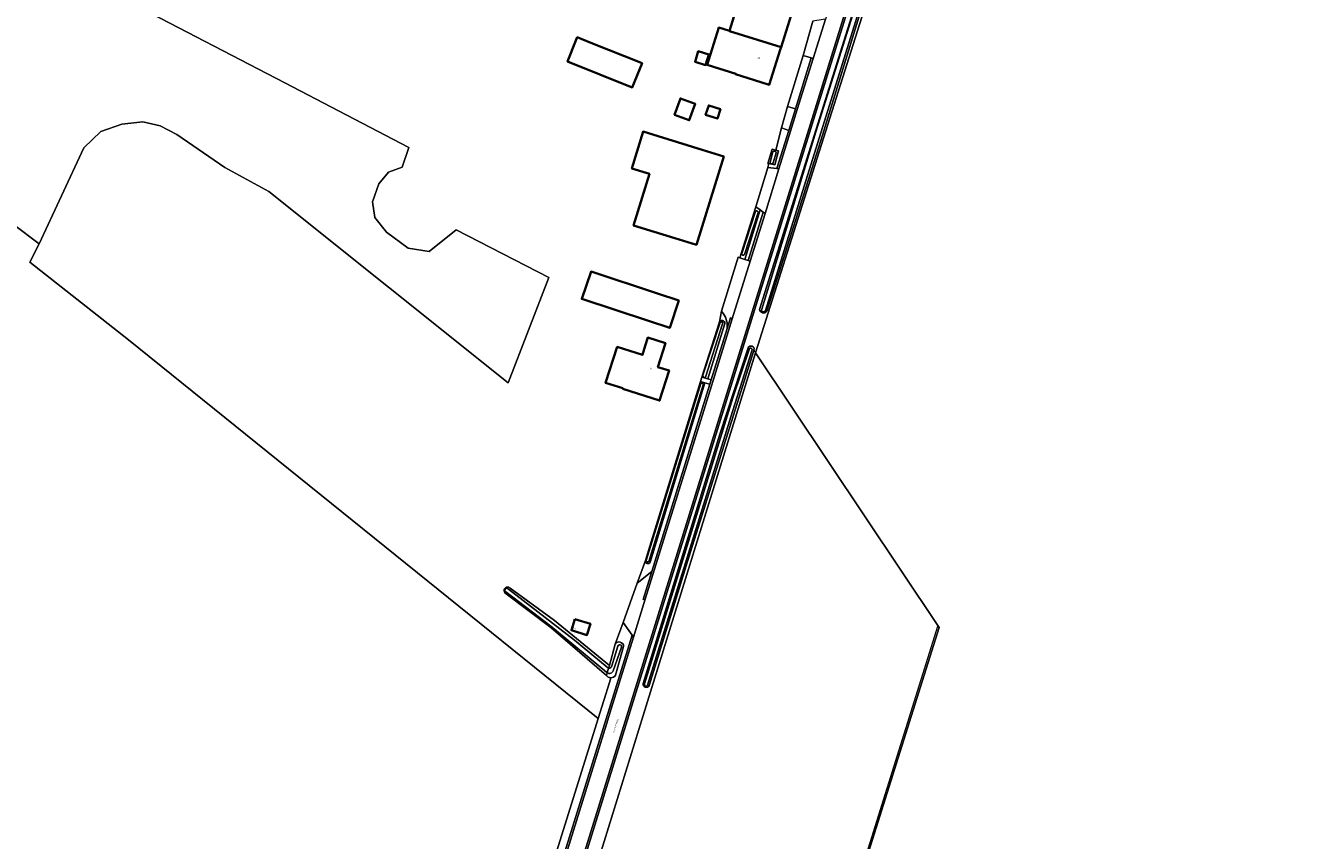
# Model space of a CAD drawing. Header units: metres. Extents: x 201541 to 204988, y 387833 to 394342.
# Tile 18 of 214: x 203696 to 203981, y 388360 to 388542. Entities that reach past the tile are written whole.
import ezdxf
from ezdxf.enums import TextEntityAlignment as Align

# ---------------------------------------------------------------- set-up
doc = ezdxf.new("R2010")
doc.units = ezdxf.units.M
doc.layers.get('Defpoints').update_dxf_attribs({"lineweight": 25})
for name, color, linetype, lineweight in [('B-WE-GR-BOUWLAND-GV', 80, 'Continuous', 13), ('B-WE-GR-GRAS-GV', 60, 'Continuous', 13), ('B-WE-GR-GROENVOORZIENING-GV', 80, 'Continuous', 18), ('B-WE-IE-TERREINAFSCHEIDING_KUNSTMATIG_HEKWERK-G', 20, 'IE-TERREINAFSCHEIDING-KUNSTMATIG', 18), ('B-WE-OG-BEBOUWING-GV', 7, 'Continuous', 35), ('B-WE-OG-BEBOUWING-T18', 10, 'Continuous', 18), ('B-WE-OG-TERREIN_ERF-GV', 7, 'Continuous', 18), ('B-WE-OG-WATER-GV', 130, 'Continuous', 18), ('B-WE-OG-WATER_SLOOT-GV', 120, 'Continuous', 18), ('B-WE-OG-WEG-GV', 7, 'Continuous', 18), ('B-WE-VH-ONVERHARD-GV', 252, 'Continuous', 18), ('B-WE-VH-VERHARDING_ASFALT-GV', 252, 'Continuous', 18), ('B-WE-VH-VERHARDING_BETONSTRAATSTEEN-GV', 252, 'Continuous', 18), ('B-WE-VH-VERHARDING_GRASBETONSTEEN-GV', 70, 'Continuous', 18), ('B-WE-VH-VERHARDING_OPEN-GV', 252, 'Continuous', 18)]:
    doc.layers.add(name, color=color, linetype=linetype, lineweight=lineweight)
doc.styles.add('NLCS-ISO-M200-T18', font='NLCS-ISO.ttf', dxfattribs={"height": 0.36})
doc.linetypes.add('IE-TERREINAFSCHEIDING-KUNSTMATIG', pattern='A,4,[82,NLCS.SHX,S=0.75,R=90,X=0,Y=0],4,-2', length=10)

msp = doc.modelspace()

# ---------------------------------------------------------------- linework, layer by layer
at = {"layer": 'B-WE-GR-BOUWLAND-GV'}
for points in [[(204030.327, 388548.388), (203975.927, 388620.22), (203954.155, 388621.065), (203941.617, 388621.704), (203930.233, 388622.042), (203908.166, 388622.696), (203907.122, 388622.358), (203906.021, 388622.001), (203903.26, 388612.872), (203902.579, 388610.621), (203902.042, 388608.846), (203896.929, 388591.937), (203887.066, 388560.415), (203880.894, 388540.693), (203871.901, 388512.353), (203858.148, 388468.927), (203898.768, 388408.222), (203899.035, 388407.823), (203889.893, 388378.759), (203879.324, 388344.973)], [(203772.3, 388224.705), (203823.129, 388387.486), (203718.549, 388471.885), (203696.583, 388489.145), (203698.691, 388493.235), (203692.996, 388497.545)]]:
    msp.add_lwpolyline(points, dxfattribs=at)
at = {"layer": 'B-WE-GR-GRAS-GV'}
msp.add_lwpolyline([(203692.996, 388497.545), (203698.691, 388493.235), (203708.653, 388514.615), (203712.376, 388518.239), (203717.078, 388519.905), (203721.78, 388520.395), (203725.601, 388519.513), (203729.324, 388517.554), (203740.002, 388510.206), (203749.799, 388504.916), (203803.092, 388462.301), (203812.128, 388485.727), (203791.501, 388496.322), (203785.482, 388491.557), (203780.842, 388492.31), (203776.014, 388495.821), (203773.444, 388499.081), (203772.879, 388502.592), (203774.303, 388506.609), (203776.437, 388509.197), (203779.463, 388510.304), (203780.949, 388514.67), (203753.348, 388529.104), (203662.456, 388576.322)], dxfattribs=at)
at = {"layer": 'B-WE-GR-GROENVOORZIENING-GV'}
msp.add_lwpolyline([(203872.263, 388323.54), (203872.559, 388323.356), (203879.324, 388344.973), (203889.893, 388378.759), (203899.035, 388407.823), (203898.768, 388408.222), (203858.148, 388468.927), (203833.149, 388388.215), (203822.513, 388353.875), (203845.327, 388340.231)], close=True, dxfattribs=at)
at = {"layer": 'B-WE-IE-TERREINAFSCHEIDING_KUNSTMATIG_HEKWERK-G'}
for points in [[(203823.129, 388387.486), (203718.549, 388471.885), (203696.583, 388489.145)], [(203857.78, 388469.477), (203858.148, 388468.927)], [(203858.148, 388468.927), (203898.768, 388408.222), (203872.263, 388323.54)], [(203825.671, 388395.555), (203823.129, 388387.486)], [(203833.149, 388388.215), (203822.513, 388353.875)]]:
    msp.add_lwpolyline(points, dxfattribs=at)
at = {"layer": 'B-WE-OG-BEBOUWING-GV'}
for points in [[(203870.173, 388557.295), (203862.128, 388559.81), (203860.368, 388553.256), (203856.572, 388554.442), (203856.038, 388552.514), (203852.336, 388540.677), (203852.371, 388540.608), (203863.837, 388537.04)], [(203863.662, 388536.479), (203863.837, 388537.04), (203852.371, 388540.608), (203852.336, 388540.677), (203849.958, 388541.42), (203847.366, 388533.134), (203853.753, 388531.137), (203853.72, 388531.032), (203857.932, 388529.715), (203860.986, 388528.759), (203861.224, 388528.685)], [(203821.488, 388538.043), (203818.483, 388539.246), (203818.181, 388538.492), (203816.317, 388533.835), (203830.737, 388528.065), (203832.902, 388533.475)], [(203847.789, 388535.375), (203845.418, 388536.114), (203844.693, 388533.788), (203847.063, 388533.049)], [(203840.112, 388521.991), (203843.402, 388520.767), (203844.749, 388524.386), (203841.459, 388525.61)], [(203850.356, 388523.206), (203847.752, 388524.073), (203847.057, 388521.988), (203849.662, 388521.121)], [(203846.308, 388514.148), (203833.137, 388518.224), (203830.654, 388510.022), (203834.547, 388508.817), (203830.999, 388497.354), (203840.225, 388494.497), (203845.001, 388493.018), (203851.084, 388512.67)], [(203836.315, 388482.181), (203821.564, 388487.052), (203819.494, 388480.985), (203834.305, 388476.094), (203839.053, 388474.526), (203841.063, 388480.613)], [(203828.652, 388461.111), (203828.604, 388460.965), (203836.819, 388458.343), (203838.921, 388465.009), (203836.424, 388465.796), (203838.099, 388471.134), (203834.168, 388472.373), (203833.616, 388470.487), (203833.003, 388468.532), (203827.396, 388470.291), (203824.795, 388462.248)], [(203817.954, 388409.667), (203817.185, 388407.165), (203820.626, 388406.107), (203821.396, 388408.608)]]:
    msp.add_lwpolyline(points, close=True, dxfattribs=at)
at = {"layer": 'B-WE-OG-TERREIN_ERF-GV'}
for points in [[(203662.456, 388576.322), (203753.348, 388529.104), (203780.949, 388514.67), (203779.463, 388510.304), (203776.437, 388509.197), (203774.303, 388506.609), (203772.879, 388502.592), (203773.444, 388499.081), (203776.014, 388495.821), (203780.842, 388492.31), (203785.482, 388491.557), (203791.501, 388496.322), (203812.128, 388485.727), (203803.092, 388462.301), (203749.799, 388504.916), (203740.002, 388510.206), (203729.324, 388517.554), (203725.601, 388519.513), (203721.78, 388520.395), (203717.078, 388519.905), (203712.376, 388518.239), (203708.653, 388514.615), (203698.691, 388493.235), (203696.583, 388489.145), (203718.549, 388471.885), (203823.129, 388387.486), (203825.671, 388395.555), (203825.923, 388396.585)], [(203803.576, 388416.515), (203813.386, 388409.311), (203825.621, 388399.316), (203826.946, 388404.098), (203828.683, 388408.91), (203831.84, 388417.652), (203833.663, 388422.701), (203834.655, 388425.925), (203845.927, 388462.558), (203846.201, 388463.556), (203850.124, 388475.879), (203850.558, 388478.259), (203854.271, 388490.245), (203854.633, 388490.13), (203858.252, 388501.449), (203860.878, 388510.225), (203861.099, 388511.099), (203860.915, 388511.138), (203861.849, 388514.309), (203862.672, 388514.109), (203863.921, 388519.09), (203865.264, 388523.859), (203868.797, 388535.202), (203870.921, 388542.837)], [(203825.373, 388396.725), (203824.978, 388397.067), (203812.612, 388407.773), (203802.359, 388415.535)]]:
    msp.add_lwpolyline(points, dxfattribs=at)
for points in [[(203863.837, 388537.04), (203863.662, 388536.479), (203861.224, 388528.685), (203860.986, 388528.759), (203857.932, 388529.715), (203853.72, 388531.032), (203853.753, 388531.137), (203847.366, 388533.134), (203849.958, 388541.42), (203852.336, 388540.677), (203856.038, 388552.514), (203856.572, 388554.442), (203860.368, 388553.256), (203862.128, 388559.81), (203870.173, 388557.295)], [(203818.181, 388538.492), (203818.483, 388539.246), (203821.488, 388538.043), (203832.902, 388533.475), (203830.737, 388528.065), (203816.317, 388533.835)], [(203847.789, 388535.375), (203847.063, 388533.049), (203844.693, 388533.788), (203845.418, 388536.114)], [(203840.112, 388521.991), (203841.459, 388525.61), (203844.749, 388524.386), (203843.402, 388520.767)], [(203847.752, 388524.073), (203850.356, 388523.206), (203849.662, 388521.121), (203847.057, 388521.988)], [(203834.547, 388508.817), (203830.654, 388510.022), (203833.137, 388518.224), (203846.308, 388514.148), (203851.084, 388512.67), (203845.001, 388493.018), (203840.225, 388494.497), (203830.999, 388497.354)], [(203834.305, 388476.094), (203819.494, 388480.985), (203821.564, 388487.052), (203836.315, 388482.181), (203841.063, 388480.613), (203839.053, 388474.526)], [(203836.819, 388458.343), (203828.604, 388460.965), (203828.652, 388461.111), (203824.795, 388462.248), (203827.396, 388470.291), (203833.003, 388468.532), (203833.616, 388470.487), (203834.168, 388472.373), (203838.099, 388471.134), (203836.424, 388465.796), (203838.921, 388465.009)], [(203817.954, 388409.667), (203821.396, 388408.608), (203820.626, 388406.107), (203817.185, 388407.165)]]:
    msp.add_lwpolyline(points, close=True, dxfattribs=at)
for points in [[(203802.359, 388415.535, -1.0007075), (203803.576, 388416.515)], [(203825.923, 388396.585, -0.1128221), (203825.373, 388396.725)]]:
    msp.add_lwpolyline(points, format="xyb", dxfattribs=at)
at = {"layer": 'B-WE-OG-WATER-GV'}
for points in [[(203860.358, 388478.414), (203868.296, 388503.96), (203886.377, 388561.733), (203888.641, 388569.324), (203900.541, 388608.116)], [(203885.427, 388562.059), (203871.609, 388518.19), (203859.534, 388478.692)], [(203862.034, 388513.724), (203861.416, 388511.375)], [(203862.098, 388511.269), (203862.737, 388513.512)], [(203858.168, 388500.433), (203855.081, 388491.088)], [(203855.727, 388490.899), (203858.748, 388500.241)], [(203850.303, 388475.717), (203846.448, 388463.971)], [(203847.055, 388463.526), (203850.828, 388475.428)], [(203856.814, 388469.918), (203853.107, 388458.907), (203842.66, 388425.009), (203833.411, 388395.209)], [(203834.137, 388394.969), (203853.018, 388455.874), (203857.394, 388469.629)], [(203845.953, 388462.103), (203833.837, 388422.705)], [(203834.396, 388422.513), (203846.51, 388461.842)], [(203825.154, 388398.944), (203817.896, 388404.97), (203803.18, 388416.338)], [(203802.549, 388415.716), (203812.611, 388408.104), (203824.958, 388397.825)], [(203827.528, 388403.636), (203826.158, 388399.265)], [(203826.504, 388398.163), (203828.352, 388403.409)], [(203825.154, 388397.682), (203825.461, 388398.757)], [(203825.461, 388398.757), (203825.154, 388397.682)]]:
    msp.add_lwpolyline(points, dxfattribs=at)
for points in [[(203862.737, 388513.512, 0.8232566), (203862.034, 388513.724)], [(203861.416, 388511.375, 0.8175824), (203862.098, 388511.269)], [(203858.748, 388500.241, 0.8737402), (203858.168, 388500.433)], [(203855.081, 388491.088, 0.8993879), (203855.727, 388490.899)], [(203859.534, 388478.692, 1.1178402), (203860.358, 388478.414)], [(203850.828, 388475.428, 0.994158), (203850.303, 388475.717)], [(203857.394, 388469.629, 0.724641), (203856.814, 388469.918)], [(203846.51, 388461.842, 0.7717564), (203845.953, 388462.103)], [(203846.448, 388463.971, 0.6954312), (203847.055, 388463.526)], [(203833.837, 388422.705, 0.7934534), (203834.396, 388422.513)], [(203803.18, 388416.338, 1.2187211), (203802.549, 388415.716)], [(203828.352, 388403.409, 1.0435264), (203827.528, 388403.636)], [(203825.461, 388398.757, -0.1583841), (203825.154, 388398.944)], [(203826.158, 388399.265, -0.4561004), (203825.461, 388398.757)], [(203824.958, 388397.825, 0.0627213), (203825.154, 388397.682)], [(203825.154, 388397.682, 0.4489169), (203826.504, 388398.163)], [(203833.411, 388395.209, 0.9288643), (203834.137, 388394.969)]]:
    msp.add_lwpolyline(points, format="xyb", dxfattribs=at)
at = {"layer": 'B-WE-OG-WATER_SLOOT-GV'}
for points in [[(203898.909, 388608.451), (203887.198, 388569.445), (203885.321, 388562.263), (203871.64, 388518.748), (203859.035, 388478.618)], [(203859.534, 388478.692), (203871.609, 388518.19), (203885.427, 388562.059), (203887.75, 388569.742), (203899.443, 388608.378)], [(203900.541, 388608.116), (203888.641, 388569.324), (203886.377, 388561.733), (203868.296, 388503.96), (203860.358, 388478.414)], [(203860.652, 388478.206), (203873.085, 388517.437), (203886.706, 388561.854), (203889.116, 388568.799), (203899.275, 388601.228), (203901.267, 388607.672)], [(203861.416, 388511.375), (203862.034, 388513.724)], [(203862.737, 388513.512), (203862.098, 388511.269)], [(203855.081, 388491.088), (203858.168, 388500.433)], [(203858.748, 388500.241), (203855.727, 388490.899)], [(203850.124, 388475.879), (203846.201, 388463.556)], [(203846.201, 388463.556), (203847.541, 388463.165), (203851.337, 388475.529)], [(203846.448, 388463.971), (203850.303, 388475.717)], [(203850.828, 388475.428), (203847.055, 388463.526)], [(203856.529, 388470.044), (203850.21, 388450.82), (203833.167, 388395.311)], [(203833.411, 388395.209), (203842.66, 388425.009), (203853.107, 388458.907), (203856.814, 388469.918)], [(203857.394, 388469.629), (203853.018, 388455.874), (203834.137, 388394.969)], [(203834.467, 388394.882), (203843.707, 388424.658), (203857.78, 388469.477)], [(203857.78, 388469.477), (203857.823, 388469.613)], [(203834.724, 388422.345), (203846.883, 388462.282), (203845.927, 388462.558), (203834.655, 388425.925), (203833.663, 388422.701)], [(203833.837, 388422.705), (203845.953, 388462.103)], [(203846.51, 388461.842), (203834.396, 388422.513)], [(203803.18, 388416.338), (203817.896, 388404.97), (203825.154, 388398.944)], [(203825.461, 388398.757), (203825.621, 388399.316), (203813.386, 388409.311), (203803.576, 388416.515)], [(203802.359, 388415.535), (203812.612, 388407.773), (203824.978, 388397.067), (203825.154, 388397.682)], [(203824.958, 388397.825), (203812.611, 388408.104), (203802.549, 388415.716)], [(203826.946, 388404.098), (203825.621, 388399.316), (203825.461, 388398.757)], [(203826.158, 388399.265), (203827.528, 388403.636)], [(203828.352, 388403.409), (203826.504, 388398.163)], [(203827.015, 388397.161), (203828.792, 388403.585)], [(203825.154, 388397.682), (203824.978, 388397.067), (203825.373, 388396.725)]]:
    msp.add_lwpolyline(points, dxfattribs=at)
for points in [[(203861.099, 388511.099), (203862.475, 388510.807), (203863.297, 388513.957), (203862.672, 388514.109), (203861.849, 388514.309), (203860.915, 388511.138)], [(203859.169, 388500.792), (203858.252, 388501.449), (203854.633, 388490.13), (203855.755, 388489.775)]]:
    msp.add_lwpolyline(points, close=True, dxfattribs=at)
for points in [[(203862.034, 388513.724, -0.8232566), (203862.737, 388513.512)], [(203862.098, 388511.269, -0.8175824), (203861.416, 388511.375)], [(203858.168, 388500.433, -0.8737402), (203858.748, 388500.241)], [(203855.727, 388490.899, -0.8993879), (203855.081, 388491.088)], [(203859.035, 388478.618, 0.646949), (203860.652, 388478.206)], [(203860.358, 388478.414, -1.1178402), (203859.534, 388478.692)], [(203851.337, 388475.529, 0.7455106), (203850.124, 388475.879)], [(203850.303, 388475.717, -0.994158), (203850.828, 388475.428)], [(203857.823, 388469.613, 0.9480642), (203856.529, 388470.044)], [(203856.814, 388469.918, -0.724641), (203857.394, 388469.629)], [(203845.953, 388462.103, -0.7717564), (203846.51, 388461.842)], [(203847.055, 388463.526, -0.6954312), (203846.448, 388463.971)], [(203833.663, 388422.701, 0.9090173), (203834.724, 388422.345)], [(203834.396, 388422.513, -0.7934534), (203833.837, 388422.705)], [(203803.576, 388416.515, 1.0007075), (203802.359, 388415.535)], [(203802.549, 388415.716, -1.2187211), (203803.18, 388416.338)], [(203828.792, 388403.585, 0.7541708), (203826.946, 388404.098)], [(203827.528, 388403.636, -1.0435264), (203828.352, 388403.409)], [(203825.154, 388398.944, 0.1583841), (203825.461, 388398.757)], [(203825.461, 388398.757, 0.4561004), (203826.158, 388399.265)], [(203825.154, 388397.682, -0.0627213), (203824.958, 388397.825)], [(203826.504, 388398.163, -0.4489169), (203825.154, 388397.682)], [(203825.373, 388396.725, 0.1128221), (203825.923, 388396.585)], [(203825.923, 388396.585, 0.2600722), (203827.015, 388397.161)], [(203833.167, 388395.311, 0.9330106), (203834.467, 388394.882)], [(203834.137, 388394.969, -0.9288643), (203833.411, 388395.209)]]:
    msp.add_lwpolyline(points, format="xyb", dxfattribs=at)
at = {"layer": 'B-WE-OG-WEG-GV'}
for points in [[(203812.183, 388330.763), (203813.989, 388328.536), (203822.513, 388353.875), (203833.149, 388388.215), (203858.148, 388468.927), (203871.901, 388512.353), (203880.894, 388540.693), (203887.066, 388560.415), (203896.929, 388591.937), (203902.042, 388608.846), (203902.579, 388610.621), (203898.184, 388610.885), (203897.557, 388607.817), (203894.57, 388596.446), (203872.144, 388524.165), (203842.164, 388427.464)], [(203865.264, 388523.859), (203867.034, 388523.298), (203870.562, 388534.64), (203868.797, 388535.202)], [(203859.169, 388500.792), (203855.755, 388489.775), (203856.554, 388489.523), (203859.89, 388500.276)]]:
    msp.add_lwpolyline(points, close=True, dxfattribs=at)
for points in [[(203859.035, 388478.618), (203871.64, 388518.748), (203885.321, 388562.263), (203887.198, 388569.445), (203898.909, 388608.451)], [(203901.267, 388607.672), (203899.275, 388601.228), (203889.116, 388568.799), (203886.706, 388561.854), (203873.085, 388517.437), (203860.652, 388478.206)], [(203851.01, 388477.63), (203850.558, 388478.259), (203850.124, 388475.879)], [(203851.337, 388475.529), (203847.541, 388463.165), (203848.307, 388462.941), (203851.833, 388474.359)], [(203833.167, 388395.311), (203850.21, 388450.82), (203856.529, 388470.044)], [(203857.78, 388469.477), (203843.707, 388424.658), (203834.467, 388394.882)], [(203857.823, 388469.613), (203857.78, 388469.477)], [(203833.663, 388422.701), (203831.84, 388417.652), (203835.063, 388420.257), (203848.012, 388461.99), (203846.883, 388462.282), (203834.724, 388422.345)], [(203825.923, 388396.585), (203825.671, 388395.555), (203823.129, 388387.486), (203772.3, 388224.705), (203774.515, 388224.51), (203802.285, 388314.576), (203804.517, 388321.773), (203830.678, 388406.117), (203828.683, 388408.91), (203826.946, 388404.098)], [(203828.792, 388403.585), (203827.015, 388397.161)]]:
    msp.add_lwpolyline(points, dxfattribs=at)
for points in [[(203860.652, 388478.206, -0.646949), (203859.035, 388478.618)], [(203850.124, 388475.879, -0.7455106), (203851.337, 388475.529)], [(203851.833, 388474.359, 0.1899047), (203851.01, 388477.63)], [(203856.529, 388470.044, -0.9480642), (203857.823, 388469.613)], [(203834.724, 388422.345, -0.9090173), (203833.663, 388422.701)], [(203826.946, 388404.098, -0.7541708), (203828.792, 388403.585)], [(203827.015, 388397.161, -0.2600722), (203825.923, 388396.585)], [(203834.467, 388394.882, -0.9330106), (203833.167, 388395.311)]]:
    msp.add_lwpolyline(points, format="xyb", dxfattribs=at)
at = {"layer": 'B-WE-VH-ONVERHARD-GV'}
for points in [[(203865.264, 388523.859), (203863.921, 388519.09), (203865.551, 388518.517), (203867.034, 388523.298)], [(203862.475, 388510.807), (203861.099, 388511.099), (203860.878, 388510.225), (203862.911, 388509.998), (203865.551, 388518.517), (203863.921, 388519.09), (203862.672, 388514.109), (203863.297, 388513.957)]]:
    msp.add_lwpolyline(points, close=True, dxfattribs=at)
at = {"layer": 'B-WE-VH-VERHARDING_ASFALT-GV'}
for points in [[(203891.775, 388601.296), (203891.63, 388601.339), (203891.56, 388601.107), (203888.357, 388590.307), (203886.259, 388583.566), (203885.746, 388581.917), (203881.758, 388569.102), (203880.019, 388563.515), (203878.78, 388559.532), (203878.245, 388557.812), (203873.722, 388543.279), (203870.991, 388534.504)], [(203870.991, 388534.504), (203867.463, 388523.162), (203865.976, 388518.368), (203863.363, 388509.947), (203860.276, 388500), (203856.983, 388489.387), (203852.985, 388476.5), (203848.739, 388462.815), (203848.368, 388461.62), (203833.626, 388414.105), (203831.003, 388405.646), (203826.049, 388389.675), (203824.985, 388386.245), (203804.947, 388321.64), (203808.549, 388320.534), (203808.902, 388321.672), (203811.848, 388331.177), (203871.714, 388524.298), (203894.14, 388596.579)]]:
    msp.add_lwpolyline(points, dxfattribs=at)
at = {"layer": 'B-WE-VH-VERHARDING_BETONSTRAATSTEEN-GV'}
for points in [[(203873.722, 388543.279), (203873.204, 388543.197), (203870.921, 388542.837), (203868.797, 388535.202), (203870.562, 388534.64), (203870.991, 388534.504)], [(203860.276, 388500), (203863.363, 388509.947), (203862.911, 388509.998), (203860.878, 388510.225), (203858.252, 388501.449), (203859.169, 388500.792), (203859.89, 388500.276)], [(203831.003, 388405.646), (203833.626, 388414.105), (203833.132, 388414.032), (203835.063, 388420.257), (203831.84, 388417.652), (203828.683, 388408.91), (203830.678, 388406.117)]]:
    msp.add_lwpolyline(points, close=True, dxfattribs=at)
for points in [[(203852.985, 388476.5), (203856.983, 388489.387), (203856.554, 388489.523), (203855.755, 388489.775), (203854.633, 388490.13), (203854.271, 388490.245), (203850.558, 388478.259), (203851.01, 388477.63)], [(203851.833, 388474.359), (203852.584, 388476.791), (203852.985, 388476.5)]]:
    msp.add_lwpolyline(points, dxfattribs=at)
msp.add_lwpolyline([(203851.01, 388477.63, -0.1899047), (203851.833, 388474.359)], format="xyb", dxfattribs=at)
at = {"layer": 'B-WE-VH-VERHARDING_GRASBETONSTEEN-GV'}
msp.add_lwpolyline([(203894.14, 388596.579), (203871.714, 388524.298), (203811.848, 388331.177), (203812.183, 388330.763), (203842.164, 388427.464), (203872.144, 388524.165), (203894.57, 388596.446), (203897.557, 388607.817), (203898.184, 388610.885), (203898.6, 388613.151), (203898.64, 388613.38)], dxfattribs=at)
for points in [[(203867.463, 388523.162), (203870.991, 388534.504), (203870.562, 388534.64), (203867.034, 388523.298), (203865.551, 388518.517), (203862.911, 388509.998), (203863.363, 388509.947), (203865.976, 388518.368)], [(203856.554, 388489.523), (203856.983, 388489.387), (203860.276, 388500), (203859.89, 388500.276)], [(203852.985, 388476.5), (203852.584, 388476.791), (203851.833, 388474.359), (203848.307, 388462.941), (203848.012, 388461.99), (203835.063, 388420.257), (203833.132, 388414.032), (203833.626, 388414.105), (203848.368, 388461.62), (203848.739, 388462.815)], [(203830.678, 388406.117), (203804.517, 388321.773), (203804.947, 388321.64), (203824.985, 388386.245), (203826.049, 388389.675), (203831.003, 388405.646)]]:
    msp.add_lwpolyline(points, close=True, dxfattribs=at)
at = {"layer": 'B-WE-VH-VERHARDING_OPEN-GV'}
msp.add_lwpolyline([(203848.307, 388462.941), (203847.541, 388463.165), (203846.201, 388463.556), (203845.927, 388462.558), (203846.883, 388462.282), (203848.012, 388461.99)], close=True, dxfattribs=at)

# ---------------------------------------------------------------- texts
at = {"layer": 'B-WE-OG-BEBOUWING-T18', "style": 'NLCS-ISO-M200-T18'}
for s, rotation, p in [('39', 342.7, (203858.886, 388534.61)), ('37', 342.8, (203834.851, 388465.401)), ('35c', 342.9, (203817.757, 388407.672))]:
    msp.add_text(s, height=0.36, rotation=rotation, dxfattribs=at).set_placement(p, align=Align.MIDDLE)
at = {"layer": 'Defpoints', "color": 250, "style": 'NLCS-ISO-M200-T18'}
msp.add_text('Herenbosweg', height=0.36, rotation=72.7, dxfattribs=at).set_placement((203827.014, 388385.821), align=Align.MIDDLE)

doc.saveas('drawing.dxf')
